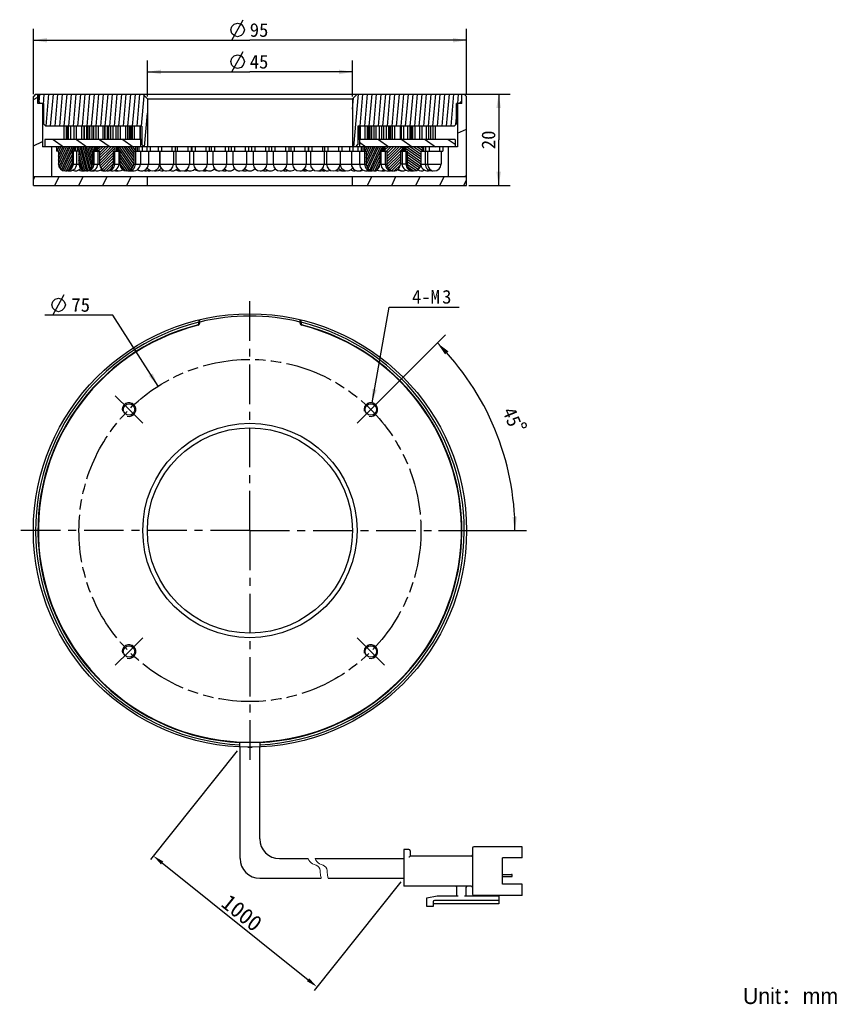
# Model space of a CAD drawing. Header units: millimetres. Extents: x 69 to 250, y 18 to 234.
import ezdxf
from ezdxf.enums import TextEntityAlignment as Align

# ---------------------------------------------------------------- set-up
doc = ezdxf.new("R2010")
doc.units = ezdxf.units.MM
doc.header["$LTSCALE"] = 23.1
doc.header["$PDMODE"] = 3
doc.header["$PDSIZE"] = 8
doc.linetypes.add('CENTER', pattern=[0.6, 0.375, -0.075, 0.075, -0.075])
doc.linetypes.add('PHANTOM', pattern=[0.8, 0.45, -0.05, 0.1, -0.05, 0.1, -0.05])
doc.layers.get('0').update_dxf_attribs({"linetype": 'CONTINUOUS'})
doc.layers.get('Defpoints').update_dxf_attribs({"linetype": 'CONTINUOUS', "lineweight": 18})
for name, color, linetype in [('00_COMPONENTS', 7, 'CONTINUOUS'), ('03_ALL_AXES', 7, 'CONTINUOUS'), ('07_ALL_HOLES', 7, 'CONTINUOUS'), ('51__DRAFT_DIMS', 7, 'CONTINUOUS')]:
    doc.layers.add(name, color=color, linetype=linetype)
for name, color, linetype, lineweight in [('标注', 3, 'CONTINUOUS', 25), ('粗实线', 7, 'CONTINUOUS', 30), ('细实线', 7, 'CONTINUOUS', 15)]:
    doc.layers.add(name, color=color, linetype=linetype, lineweight=lineweight)
doc.styles.get("Standard").update_dxf_attribs({"font": 'simfang.ttf'})
doc.dimstyles.new('CST Standard', dxfattribs={"dimtxt": 3.5, "dimasz": 2.5, "dimexe": 1, "dimexo": 1, "dimgap": 0.6, "dimtad": 1, "dimtoh": 1, "dimdsep": 46, "dimtxsty": 'STANDARD', "dimcen": -2.5, "dimdle": 5, "dimadec": 1, "dimazin": 2, "dimtfac": 1, "dimtofl": 0, "dimtmove": 0, "dimatfit": 0, "dimfxl": 1, "dimtolj": 1, "dimarcsym": 0})
doc.dimstyles.new('DIMSTYLE_1', dxfattribs={"dimtxt": 3, "dimasz": 3, "dimexe": 2.5, "dimexo": 0.5, "dimgap": 3, "dimtad": 1, "dimdec": 1, "dimdsep": 46, "dimtxsty": 'STANDARD', "dimblk": '_FILLED', "dimblk1": '_FILLED', "dimblk2": '_FILLED', "dimcen": 0.09, "dimclrt": 3, "dimazin": 2, "dimtp": 0.5, "dimtm": 0.5, "dimtfac": 1, "dimtdec": -1, "dimtofl": 0, "dimtmove": 0, "dimatfit": 3, "dimldrblk": '_FILLED', "dimfxl": 1, "dimtolj": 1, "dimarcsym": 0})
doc.dimstyles.new('DIMSTYLE_2', dxfattribs={"dimtxt": 3, "dimasz": 3, "dimexe": 2.5, "dimexo": 0.5, "dimtad": 1, "dimdsep": 46, "dimtxsty": 'STANDARD', "dimblk": '_FILLED', "dimblk1": '_FILLED', "dimblk2": '_FILLED', "dimcen": 0.09, "dimclrt": 3, "dimazin": 2, "dimtp": 0.1, "dimtm": 0.1, "dimtfac": 1, "dimtofl": 0, "dimtmove": 0, "dimatfit": 1, "dimldrblk": '_FILLED', "dimfxl": 1, "dimtolj": 1, "dimarcsym": 0})
doc.dimstyles.new('DIMSTYLE_3', dxfattribs={"dimtxt": 3, "dimasz": 3, "dimexe": 2.5, "dimexo": 0.5, "dimgap": 0.75, "dimtad": 1, "dimdsep": 46, "dimtxsty": 'STANDARD', "dimblk": '_FILLED', "dimblk1": '_FILLED', "dimblk2": '_FILLED', "dimcen": 0.09, "dimclrt": 3, "dimazin": 2, "dimtp": 0.3, "dimtm": 0.3, "dimtfac": 1, "dimtofl": 0, "dimtmove": 0, "dimatfit": 3, "dimldrblk": '_FILLED', "dimfxl": 1, "dimtolj": 1, "dimarcsym": 0})
doc.dimstyles.new('DIMSTYLE_4', dxfattribs={"dimtxt": 3, "dimasz": 3, "dimexe": 2.5, "dimexo": 0.5, "dimgap": 0.75, "dimtad": 1, "dimdsep": 46, "dimtxsty": 'STANDARD', "dimblk": '_FILLED', "dimblk1": '_FILLED', "dimblk2": '_FILLED', "dimcen": 0.09, "dimclrt": 3, "dimazin": 2, "dimtp": 0.2, "dimtm": 0.2, "dimtfac": 1, "dimtofl": 0, "dimtmove": 0, "dimatfit": 3, "dimldrblk": '_FILLED', "dimfxl": 1, "dimtolj": 1, "dimarcsym": 0})
doc.dimstyles.new('DIMSTYLE_5', dxfattribs={"dimtxt": 3, "dimasz": 3, "dimexe": 2.5, "dimexo": 0.5, "dimtad": 1, "dimdsep": 46, "dimtxsty": 'STANDARD', "dimblk": '_FILLED', "dimblk1": '_FILLED', "dimblk2": '_FILLED', "dimcen": 0.09, "dimazin": 2, "dimtp": 0.1, "dimtm": 0.1, "dimtfac": 1, "dimtofl": 0, "dimtmove": 0, "dimatfit": 1, "dimldrblk": '_FILLED', "dimfxl": 1, "dimtolj": 1, "dimarcsym": 0})
pattern_1 = [(45, (0, 0), (-0.30091085, 0.30091085), [])]
pattern_2 = [(245, (0, 0), (0.3367006, -0.1570061), [])]

# ---------------------------------------------------------------- blocks, each defined once
blk = doc.blocks.new('*D1')
at = {"layer": '51__DRAFT_DIMS', "color": 4}
for p, q in [((145.9, 148.67), (161.9, 164.67)), ((160.39, 121.8), (179.65, 121.8))]:
    blk.add_line(p, q, dxfattribs=at)
for start, end in [(22.5, 45), (0, 22.5)]:
    blk.add_arc((119.03, 121.8), 58.13, start, end, dxfattribs=at)
for points in [[(162.56, 161.07), (160.13, 162.9), (161.83, 160.38)], [(176.58, 124.79), (177.15, 121.8), (177.58, 124.81)]]:
    blk.add_solid(points, dxfattribs=at)
at = {"layer": '51__DRAFT_DIMS', "color": 3}
blk.add_text('45', height=3, rotation=-67.5, dxfattribs=at).set_placement((175.12, 146.12), align=Align.CENTER)
blk = doc.blocks.new('_FILLED')
at = {"color": 0, "linetype": 'ByBlock'}
blk.add_solid([(0, 0), (-1, 0.167), (-1, -0.167)], dxfattribs=at)
blk = doc.blocks.new('*D2')
at = {"layer": '51__DRAFT_DIMS', "color": 4}
for p, q in [((145.81, 149.79), (149.57, 170.78)), ((149.57, 170.78), (153.07, 170.78)), ((153.07, 170.78), (164.88, 170.78))]:
    blk.add_line(p, q, dxfattribs=at)
at = {"layer": '51__DRAFT_DIMS', "color": 4, "xscale": 3, "yscale": 3, "zscale": 3, "rotation": 259.8451930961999}
blk.add_blockref('_FILLED', (145.81, 149.79), dxfattribs=at)
at = {"layer": '51__DRAFT_DIMS', "color": 3}
for s, p in [('4-M', (154.57, 171.53)), ('3', (161.18, 171.53))]:
    blk.add_text(s, height=3, dxfattribs=at).set_placement(p)
blk = doc.blocks.new('*D3')
at = {"layer": '51__DRAFT_DIMS', "color": 4}
for p, q in [((71.53, 217.42), (71.53, 231.75)), ((166.53, 217.42), (166.53, 231.75)), ((71.53, 229.25), (119.03, 229.25)), ((166.53, 229.25), (119.03, 229.25))]:
    blk.add_line(p, q, dxfattribs=at)
at = {"layer": '51__DRAFT_DIMS', "color": 4, "xscale": 3, "yscale": 3, "zscale": 3, "rotation": 180}
blk.add_blockref('_FILLED', (71.53, 229.25), dxfattribs=at)
at = {"layer": '51__DRAFT_DIMS', "color": 4, "xscale": 3, "yscale": 3, "zscale": 3}
blk.add_blockref('_FILLED', (166.53, 229.25), dxfattribs=at)
at = {"layer": '51__DRAFT_DIMS', "color": 3}
blk.add_text('95', height=3, dxfattribs=at).set_placement((121.03, 230), align=Align.CENTER)
blk = doc.blocks.new('*D4')
at = {"layer": '51__DRAFT_DIMS', "color": 4}
for p, q in [((96.53, 216.92), (96.53, 224.8)), ((141.53, 216.92), (141.53, 224.8)), ((96.53, 222.3), (119.03, 222.3)), ((141.53, 222.3), (119.03, 222.3))]:
    blk.add_line(p, q, dxfattribs=at)
at = {"layer": '51__DRAFT_DIMS', "color": 4, "xscale": 3, "yscale": 3, "zscale": 3, "rotation": 180}
blk.add_blockref('_FILLED', (96.53, 222.3), dxfattribs=at)
at = {"layer": '51__DRAFT_DIMS', "color": 4, "xscale": 3, "yscale": 3, "zscale": 3}
blk.add_blockref('_FILLED', (141.53, 222.3), dxfattribs=at)
at = {"layer": '51__DRAFT_DIMS', "color": 3}
blk.add_text('45', height=3, dxfattribs=at).set_placement((121.03, 223.05), align=Align.CENTER)
blk = doc.blocks.new('*D5')
at = {"layer": '51__DRAFT_DIMS', "color": 4}
for p, q in [((165.93, 217.42), (176.08, 217.42)), ((173.58, 217.42), (173.58, 207.42)), ((173.58, 197.42), (173.58, 207.42)), ((167.03, 197.42), (176.08, 197.42))]:
    blk.add_line(p, q, dxfattribs=at)
at = {"layer": '51__DRAFT_DIMS', "color": 4, "xscale": 3, "yscale": 3, "zscale": 3}
for p, rotation in [((173.58, 217.42), 90), ((173.58, 197.42), 270)]:
    blk.add_blockref('_FILLED', p, dxfattribs=dict(at, rotation=rotation))
at = {"layer": '51__DRAFT_DIMS', "color": 3}
blk.add_text('20', height=3, rotation=90, dxfattribs=at).set_placement((172.83, 207.42), align=Align.CENTER)
blk = doc.blocks.new('*D6')
at = {"color": 1}
for p, q in [((85.46, 169), (74.05, 169)), ((88.96, 169), (85.46, 169)), ((98.88, 153.43), (88.96, 169))]:
    blk.add_line(p, q, dxfattribs=at)
at = {"color": 1, "xscale": 3, "yscale": 3, "zscale": 3, "rotation": 302.4980158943}
blk.add_blockref('_FILLED', (98.88, 153.43), dxfattribs=at)
at = {"color": 1}
blk.add_text('75', height=3, dxfattribs=at).set_placement((83.96, 169.75), align=Align.RIGHT)
blk = doc.blocks.new('*D9')
at = {"layer": 'Defpoints', "color": 0}
for p in [(116.86, 74.3), (152.76, 45.58), (133.73, 21.79)]:
    blk.add_point(p, dxfattribs=at)
at = {"layer": '标注', "color": 0, "linetype": 'Continuous', "lineweight": -2, "ltscale": 3}
for p, q in [((116.24, 73.52), (97.21, 49.73)), ((152.14, 44.8), (133.1, 21.01))]:
    blk.add_line(p, q, dxfattribs=at)
at = {"layer": '标注', "color": 9, "linetype": 'Continuous', "lineweight": -2, "ltscale": 3}
blk.add_line((99.78, 48.94), (131.78, 23.35), dxfattribs=at)
at = {"layer": '标注', "color": 9}
for points in [[(100.04, 49.27), (99.52, 48.62), (97.83, 50.51)], [(131.52, 23.02), (132.04, 23.67), (133.73, 21.79)]]:
    blk.add_solid(points, dxfattribs=at)
at = {"layer": '标注', "color": 7, "insert": (117.26, 38), "char_height": 3.5, "attachment_point": 5, "rotation": 321.3402}
blk.add_mtext('\\A1;1000{}{{\\H0.7x;}{}}', dxfattribs=at)

msp = doc.modelspace()

# ---------------------------------------------------------------- hatches: boundary and pattern name
h = msp.add_hatch()
h.set_pattern_fill('DEFAULT__10', color=4, scale=9.211155, angle=205, style=0, pattern_type=0)
h.set_pattern_definition([(205, (0, 0), (3.8928, -8.34814), [])])
edge = h.paths.add_edge_path()
edge.add_line((164.5282, 205.9166), (162.5282, 205.9166))
edge.add_line((164.5282, 215.4166), (164.5282, 205.9166))
edge.add_line((165.5282, 215.4166), (164.5282, 215.4166))
edge.add_line((165.5282, 215.4166), (165.5282, 217.4166))
edge.add_line((166.0282, 217.4166), (165.5282, 217.4166))
edge.add_line((166.0282, 217.4166), (166.5282, 216.9166))
edge.add_line((166.5282, 216.9166), (166.5282, 199.4166))
edge.add_line((166.5282, 199.4166), (162.5282, 199.4166))
edge.add_line((162.5282, 205.9166), (162.5282, 199.4166))
edge = h.paths.add_edge_path()
edge.add_line((75.5282, 205.9166), (73.5282, 205.9166))
edge.add_line((75.5282, 205.9166), (75.5282, 199.4166))
edge.add_line((75.5282, 199.4166), (71.5282, 199.4166))
edge.add_line((71.5282, 216.9166), (71.5282, 199.4166))
edge.add_line((72.0282, 217.4166), (71.5282, 216.9166))
edge.add_line((72.5282, 217.4166), (72.0282, 217.4166))
edge.add_line((72.5282, 215.4166), (72.5282, 217.4166))
edge.add_line((73.5282, 215.4166), (72.5282, 215.4166))
edge.add_line((73.5282, 215.4166), (73.5282, 205.9166))
h = msp.add_hatch()
h.set_pattern_fill('A', color=4, scale=0.994515, angle=85, style=0, pattern_type=0)
h.set_pattern_definition([(85, (0, 0), (-0.9907307, 0.0866777), [])])
edge = h.paths.add_edge_path()
edge.add_line((95.5282, 217.4166), (72.6282, 217.4166))
edge.add_line((96.5282, 216.4166), (95.5282, 217.4166))
edge.add_line((96.5282, 216.4166), (96.5282, 205.9166))
edge.add_line((96.5282, 205.9166), (95.8282, 205.9166))
edge.add_line((95.8282, 205.9166), (95.3282, 206.4166))
edge.add_line((95.3282, 210.4166), (95.3282, 206.4166))
edge.add_line((95.3282, 210.4166), (74.2282, 210.4166))
edge.add_line((74.2282, 210.4166), (73.7282, 210.9166))
edge.add_line((73.7282, 215.4166), (73.7282, 210.9166))
edge.add_line((73.7282, 215.4166), (73.1284, 215.4166))
edge.add_line((73.1284, 215.4166), (72.6282, 215.9168))
edge.add_line((72.6282, 217.4166), (72.6282, 215.9168))
edge = h.paths.add_edge_path()
edge.add_line((165.4282, 217.4166), (142.5282, 217.4166))
edge.add_line((165.4282, 217.4166), (165.4282, 215.9165))
edge.add_line((164.9284, 215.4166), (165.4282, 215.9165))
edge.add_line((164.9284, 215.4166), (164.3282, 215.4166))
edge.add_line((164.3282, 210.9166), (164.3282, 215.4166))
edge.add_line((163.8282, 210.4166), (164.3282, 210.9166))
edge.add_line((163.8282, 210.4166), (142.7282, 210.4166))
edge.add_line((142.7282, 210.4166), (142.7282, 206.4166))
edge.add_line((142.2282, 205.9166), (142.7282, 206.4166))
edge.add_line((142.2282, 205.9166), (141.5282, 205.9166))
edge.add_line((141.5282, 216.4166), (141.5282, 205.9166))
edge.add_line((141.5282, 216.4166), (142.5282, 217.4166))
h = msp.add_hatch()
h.set_pattern_fill('DEFAULT__9', color=4, scale=2.92458, angle=325, style=0, pattern_type=0)
h.set_pattern_definition([(325, (0, 0), (1.67747, 2.395675), [])])
edge = h.paths.add_edge_path()
edge.add_line((164.0282, 207.5166), (143.0282, 207.5166))
edge.add_line((164.0282, 207.5166), (164.0282, 205.9166))
edge.add_line((164.0282, 205.9166), (143.0282, 205.9166))
edge.add_line((143.0282, 207.5166), (143.0282, 205.9166))
edge = h.paths.add_edge_path()
edge.add_line((95.0282, 207.5166), (74.0282, 207.5166))
edge.add_line((95.0282, 207.5166), (95.0282, 205.9166))
edge.add_line((95.0282, 205.9166), (74.0282, 205.9166))
edge.add_line((74.0282, 207.5166), (74.0282, 205.9166))
h = msp.add_hatch()
h.set_pattern_fill('DEFAULT__5', color=4, scale=0.371508, angle=245, style=0, pattern_type=0)
h.set_pattern_definition(pattern_2)
edge = h.paths.add_edge_path()
edge.add_line((77.0282, 204.9166), (77.0282, 202.1166))
edge.add_line((77.0282, 204.9166), (76.6282, 204.9166))
edge.add_line((76.6282, 205.9166), (76.6282, 204.9166))
edge.add_line((80.4282, 205.9166), (76.6282, 205.9166))
edge.add_line((80.4282, 205.9166), (80.4282, 204.9166))
edge.add_line((80.4282, 204.9166), (80.0282, 204.9166))
edge.add_line((80.0282, 204.9166), (80.0282, 202.1166))
edge.add_arc((78.5282, 202.1166), 1.5, 270, 0)
edge.add_arc((78.5282, 202.1166), 1.5, 180, 270)
h = msp.add_hatch()
h.set_pattern_fill('DEFAULT__4', color=4, scale=0.332342, angle=285, style=0, pattern_type=0)
h.set_pattern_definition([(285, (0, 0), (0.3210174, 0.08601635), [])])
edge = h.paths.add_edge_path()
edge.add_line((81.5282, 204.9166), (81.5282, 202.1166))
edge.add_line((81.5282, 204.9166), (81.1282, 204.9166))
edge.add_line((81.1282, 205.9166), (81.1282, 204.9166))
edge.add_line((84.9282, 205.9166), (81.1282, 205.9166))
edge.add_line((84.9282, 205.9166), (84.9282, 204.9166))
edge.add_line((84.9282, 204.9166), (84.5282, 204.9166))
edge.add_line((84.5282, 204.9166), (84.5282, 202.1166))
edge.add_arc((83.0282, 202.1166), 1.5, 270, 0)
edge.add_arc((83.0282, 202.1166), 1.5, 180, 270)
h = msp.add_hatch()
h.set_pattern_fill('DEFAULT__3', color=4, scale=0.425552, angle=45, style=0, pattern_type=0)
h.set_pattern_definition(pattern_1)
edge = h.paths.add_edge_path()
edge.add_line((86.0282, 204.9166), (86.0282, 202.1166))
edge.add_line((86.0282, 204.9166), (85.6282, 204.9166))
edge.add_line((85.6282, 205.9166), (85.6282, 204.9166))
edge.add_line((89.4282, 205.9166), (85.6282, 205.9166))
edge.add_line((89.4282, 205.9166), (89.4282, 204.9166))
edge.add_line((89.4282, 204.9166), (89.0282, 204.9166))
edge.add_line((89.0282, 204.9166), (89.0282, 202.1166))
edge.add_arc((87.5282, 202.1166), 1.5, 270, 0)
edge.add_arc((87.5282, 202.1166), 1.5, 180, 270)
h = msp.add_hatch()
h.set_pattern_fill('DEFAULT__2', color=4, scale=0.402896, angle=125, style=0, pattern_type=0)
h.set_pattern_definition([(125, (0, 0), (-0.3300332, -0.2310917), [])])
edge = h.paths.add_edge_path()
edge.add_line((90.5282, 204.9166), (90.5282, 202.1166))
edge.add_line((90.5282, 204.9166), (90.1282, 204.9166))
edge.add_line((90.1282, 205.9166), (90.1282, 204.9166))
edge.add_line((93.9282, 205.9166), (90.1282, 205.9166))
edge.add_line((93.9282, 205.9166), (93.9282, 204.9166))
edge.add_line((93.9282, 204.9166), (93.5282, 204.9166))
edge.add_line((93.5282, 204.9166), (93.5282, 202.1166))
edge.add_arc((92.0282, 202.1166), 1.5, 270, 0)
edge.add_arc((92.0282, 202.1166), 1.5, 180, 270)
h = msp.add_hatch()
h.set_pattern_fill('DEFAULT__8', color=4, scale=0.371508, angle=245, style=0, pattern_type=0)
h.set_pattern_definition(pattern_2)
edge = h.paths.add_edge_path()
edge.add_line((144.5282, 204.9166), (144.5282, 202.1166))
edge.add_line((144.5282, 204.9166), (144.1282, 204.9166))
edge.add_line((144.1282, 205.9166), (144.1282, 204.9166))
edge.add_line((147.9282, 205.9166), (144.1282, 205.9166))
edge.add_line((147.9282, 205.9166), (147.9282, 204.9166))
edge.add_line((147.9282, 204.9166), (147.5282, 204.9166))
edge.add_line((147.5282, 204.9166), (147.5282, 202.1166))
edge.add_arc((146.0282, 202.1166), 1.5, 270, 0)
edge.add_arc((146.0282, 202.1166), 1.5, 180, 270)
h = msp.add_hatch()
h.set_pattern_fill('DEFAULT__6', color=4, scale=0.425552, angle=45, style=0, pattern_type=0)
h.set_pattern_definition(pattern_1)
edge = h.paths.add_edge_path()
edge.add_line((149.0282, 204.9166), (149.0282, 202.1166))
edge.add_line((149.0282, 204.9166), (148.6282, 204.9166))
edge.add_line((148.6282, 205.9166), (148.6282, 204.9166))
edge.add_line((152.4282, 205.9166), (148.6282, 205.9166))
edge.add_line((152.4282, 205.9166), (152.4282, 204.9166))
edge.add_line((152.4282, 204.9166), (152.0282, 204.9166))
edge.add_line((152.0282, 204.9166), (152.0282, 202.1166))
edge.add_arc((150.5282, 202.1166), 1.5, 270, 0)
edge.add_arc((150.5282, 202.1166), 1.5, 180, 270)
h = msp.add_hatch()
h.set_pattern_fill('DEFAULT__7', color=4, scale=0.438788, angle=325, style=0, pattern_type=0)
h.set_pattern_definition([(325, (0, 0), (0.2516784, 0.359434), [])])
edge = h.paths.add_edge_path()
edge.add_line((153.5282, 204.9166), (153.5282, 202.1166))
edge.add_line((153.5282, 204.9166), (153.1282, 204.9166))
edge.add_line((153.1282, 205.9166), (153.1282, 204.9166))
edge.add_line((156.9282, 205.9166), (153.1282, 205.9166))
edge.add_line((156.9282, 205.9166), (156.9282, 204.9166))
edge.add_line((156.9282, 204.9166), (156.5282, 204.9166))
edge.add_line((156.5282, 204.9166), (156.5282, 202.1166))
edge.add_arc((155.0282, 202.1166), 1.5, 270, 0)
edge.add_arc((155.0282, 202.1166), 1.5, 180, 270)
h = msp.add_hatch()
h.set_pattern_fill('DEFAULT__1', color=4, scale=4.783525, angle=245, style=0, pattern_type=0)
h.set_pattern_definition([(245, (0, 0), (4.33535, -2.021605), [])])
edge = h.paths.add_edge_path()
edge.add_line((71.5282, 197.4166), (96.5282, 197.4166))
edge.add_line((71.5282, 197.4166), (71.5282, 199.4166))
edge.add_line((71.5282, 199.4166), (96.5282, 199.4166))
edge.add_line((96.5282, 197.4166), (96.5282, 199.4166))
edge = h.paths.add_edge_path()
edge.add_line((141.5282, 197.4166), (166.5282, 197.4166))
edge.add_line((141.5282, 197.4166), (141.5282, 199.4166))
edge.add_line((141.5282, 199.4166), (166.5282, 199.4166))
edge.add_line((166.5282, 197.4166), (166.5282, 199.4166))

# ---------------------------------------------------------------- linework, layer by layer
at = {"color": 1}
msp.add_line((75.8025, 169.0029), (78.3025, 173.5029), dxfattribs=at)
msp.add_line((118.5502, 74.2995), (119.5063, 74.2995))
msp.add_lwpolyline([(75.5525, 171.2529), (75.8025, 172.0029), (76.3025, 172.5029), (77.0525, 172.7529), (77.8025, 172.5029), (78.3025, 172.0029), (78.5525, 171.2529), (78.3025, 170.5029), (77.8025, 170.0029), (77.0525, 169.7529), (76.3025, 170.0029), (75.8025, 170.5029), (75.5525, 171.2529)], dxfattribs=at)
at = {"layer": '00_COMPONENTS', "color": 7}
for p, q in [((72.0282, 217.4166), (71.5282, 216.9166)), ((71.5282, 197.4166), (71.5282, 216.9166)), ((72.0282, 217.4166), (166.0282, 217.4166)), ((72.5282, 215.4166), (72.5282, 217.4166)), ((72.6282, 217.4166), (72.6282, 215.9168)), ((73.1284, 215.4166), (72.6282, 215.9168)), ((96.5282, 216.4166), (95.5282, 217.4166)), ((96.5282, 216.4166), (96.5282, 205.9166)), ((96.5282, 216.4166), (141.5282, 216.4166)), ((141.5282, 216.4166), (142.5282, 217.4166)), ((141.5282, 216.4166), (141.5282, 205.9166)), ((164.9284, 215.4166), (165.4282, 215.9165)), ((165.4282, 217.4166), (165.4282, 215.9165)), ((165.5282, 215.4166), (165.5282, 217.4166)), ((166.0282, 217.4166), (166.5282, 216.9166)), ((166.5282, 197.4166), (166.5282, 216.9166)), ((73.7282, 215.4166), (72.5282, 215.4166)), ((73.5282, 215.4166), (73.5282, 205.9166)), ((73.7282, 215.4166), (73.7282, 210.9166)), ((165.5282, 215.4166), (164.3282, 215.4166)), ((164.3282, 210.9166), (164.3282, 215.4166)), ((164.5282, 215.4166), (164.5282, 205.9166)), ((74.2282, 210.4166), (73.7282, 210.9166)), ((95.3282, 210.4166), (74.2282, 210.4166)), ((78.2782, 207.5166), (78.2782, 210.4166)), ((78.7782, 207.5166), (78.7782, 210.4166)), ((79.024, 207.5166), (79.024, 210.4166)), ((79.2585, 207.5166), (79.2585, 210.4166)), ((79.7585, 207.5166), (79.7585, 210.4166)), ((80.4726, 207.5166), (80.4726, 210.4166)), ((80.9726, 207.5166), (80.9726, 210.4166)), ((82.1518, 207.5166), (82.1518, 210.4166)), ((82.6518, 207.5166), (82.6518, 210.4166)), ((82.7782, 207.5166), (82.7782, 210.4166)), ((83.2782, 207.5166), (83.2782, 210.4166)), ((83.5621, 207.5166), (83.5621, 210.4166)), ((83.9092, 207.5166), (83.9092, 210.4166)), ((84.4092, 207.5166), (84.4092, 210.4166)), ((84.7755, 207.5166), (84.7755, 210.4166)), ((85.3063, 207.5166), (85.3063, 210.4166)), ((85.8063, 207.5166), (85.8063, 210.4166)), ((86.818, 207.5166), (86.818, 210.4166)), ((87.2312, 207.5166), (87.2312, 210.4166)), ((87.2782, 207.5166), (87.2782, 210.4166)), ((87.7782, 207.5166), (87.7782, 210.4166)), ((88.0989, 207.5166), (88.0989, 210.4166)), ((88.5542, 207.5166), (88.5542, 210.4166)), ((89.0542, 207.5166), (89.0542, 210.4166)), ((89.6536, 207.5166), (89.6536, 210.4166)), ((90.1248, 207.5166), (90.1248, 210.4166)), ((90.6248, 207.5166), (90.6248, 210.4166)), ((91.7782, 207.5166), (91.7782, 210.4166)), ((92.2782, 207.5166), (92.2782, 210.4166)), ((92.6465, 207.5166), (92.6465, 210.4166)), ((92.7788, 207.5166), (92.7788, 210.4166)), ((93.0354, 207.5166), (93.0354, 210.4166)), ((93.2412, 207.5166), (93.2412, 210.4166)), ((93.7412, 207.5166), (93.7412, 210.4166)), ((94.9721, 207.5166), (94.9721, 210.4166)), ((95.0324, 207.5166), (95.0324, 210.4166)), ((95.3282, 210.4166), (95.3282, 206.4166)), ((163.8282, 210.4166), (142.7282, 210.4166)), ((142.7282, 210.4166), (142.7282, 206.4166)), ((143.024, 207.5166), (143.024, 210.4166)), ((143.0843, 207.5166), (143.0843, 210.4166)), ((143.2638, 207.5166), (143.2638, 210.4166)), ((144.3153, 207.5166), (144.3153, 210.4166)), ((144.8153, 207.5166), (144.8153, 210.4166)), ((145.0211, 207.5166), (145.0211, 210.4166)), ((145.2777, 207.5166), (145.2777, 210.4166)), ((145.41, 207.5166), (145.41, 210.4166)), ((145.7782, 207.5166), (145.7782, 210.4166)), ((146.2782, 207.5166), (146.2782, 210.4166)), ((146.7081, 207.5166), (146.7081, 210.4166)), ((147.4316, 207.5166), (147.4316, 210.4166)), ((147.9316, 207.5166), (147.9316, 210.4166)), ((148.4028, 207.5166), (148.4028, 210.4166)), ((149.0023, 207.5166), (149.0023, 210.4166)), ((149.5023, 207.5166), (149.5023, 210.4166)), ((149.8196, 207.5166), (149.8196, 210.4166)), ((149.9576, 207.5166), (149.9576, 210.4166)), ((150.2782, 207.5166), (150.2782, 210.4166)), ((150.7782, 207.5166), (150.7782, 210.4166)), ((150.8253, 207.5166), (150.8253, 210.4166)), ((152.0602, 207.5166), (152.0602, 210.4166)), ((152.2502, 207.5166), (152.2502, 210.4166)), ((152.7502, 207.5166), (152.7502, 210.4166)), ((153.6472, 207.5166), (153.6472, 210.4166)), ((154.1472, 207.5166), (154.1472, 210.4166)), ((154.3969, 207.5166), (154.3969, 210.4166)), ((154.4944, 207.5166), (154.4944, 210.4166)), ((154.7782, 207.5166), (154.7782, 210.4166)), ((155.2782, 207.5166), (155.2782, 210.4166)), ((156.3012, 207.5166), (156.3012, 210.4166)), ((156.8012, 207.5166), (156.8012, 210.4166)), ((157.7501, 207.5166), (157.7501, 210.4166)), ((158.2501, 207.5166), (158.2501, 210.4166)), ((158.7259, 207.5166), (158.7259, 210.4166)), ((159.2167, 207.5166), (159.2167, 210.4166)), ((159.7167, 207.5166), (159.7167, 210.4166)), ((163.8282, 210.4166), (164.3282, 210.9166)), ((74.0282, 207.5166), (74.0282, 205.9166)), ((95.3282, 207.5166), (74.0282, 207.5166)), ((95.0282, 207.5166), (95.0282, 205.9166)), ((164.0282, 207.5166), (142.7282, 207.5166)), ((143.0282, 207.5166), (143.0282, 205.9166)), ((164.0282, 207.5166), (164.0282, 205.9166)), ((78.5282, 205.9166), (73.5282, 205.9166)), ((75.5282, 205.9166), (75.5282, 199.4166)), ((76.6282, 205.9166), (76.6282, 204.9166)), ((80.4282, 205.9166), (80.4282, 204.9166)), ((80.674, 205.9166), (80.674, 204.9166)), ((81.1282, 205.9166), (81.1282, 204.9166)), ((84.9282, 205.9166), (84.9282, 204.9166)), ((85.2121, 205.9166), (85.2121, 204.9166)), ((85.3254, 205.9166), (85.3254, 204.9166)), ((85.6282, 205.9166), (85.6282, 204.9166)), ((89.4282, 205.9166), (89.4282, 204.9166)), ((89.7489, 205.9166), (89.7489, 204.9166)), ((89.9704, 205.9166), (89.9704, 204.9166)), ((90.1282, 205.9166), (90.1282, 204.9166)), ((93.9282, 205.9166), (93.9282, 204.9166)), ((94.2965, 205.9166), (94.2965, 204.9166)), ((94.6574, 205.9166), (94.6574, 204.9166)), ((95.8282, 205.9166), (95.3282, 206.4166)), ((95.3912, 205.9166), (95.3912, 204.9166)), ((96.4486, 205.9166), (96.4486, 204.9166)), ((97.1824, 205.9166), (97.1824, 204.9166)), ((98.8876, 205.9166), (98.8876, 204.9166)), ((99.6214, 205.9166), (99.6214, 204.9166)), ((101.9078, 205.9166), (101.9078, 204.9166)), ((102.6416, 205.9166), (102.6416, 204.9166)), ((103.0944, 205.9166), (103.0944, 204.9166)), ((105.4268, 205.9166), (105.4268, 204.9166)), ((106.1606, 205.9166), (106.1606, 204.9166)), ((106.2825, 205.9166), (106.2825, 204.9166)), ((107.0163, 205.9166), (107.0163, 204.9166)), ((109.3487, 205.9166), (109.3487, 204.9166)), ((110.0825, 205.9166), (110.0825, 204.9166)), ((110.5001, 205.9166), (110.5001, 204.9166)), ((111.2339, 205.9166), (111.2339, 204.9166)), ((113.5663, 205.9166), (113.5663, 204.9166)), ((114.3001, 205.9166), (114.3001, 204.9166)), ((114.8986, 205.9166), (114.8986, 204.9166)), ((115.6324, 205.9166), (115.6324, 204.9166)), ((117.9648, 205.9166), (117.9648, 204.9166)), ((118.6986, 205.9166), (118.6986, 204.9166)), ((119.3579, 205.9166), (119.3579, 204.9166)), ((120.0917, 205.9166), (120.0917, 204.9166)), ((122.4241, 205.9166), (122.4241, 204.9166)), ((123.1579, 205.9166), (123.1579, 204.9166)), ((123.7563, 205.9166), (123.7563, 204.9166)), ((124.4902, 205.9166), (124.4902, 204.9166)), ((126.8225, 205.9166), (126.8225, 204.9166)), ((127.5563, 205.9166), (127.5563, 204.9166)), ((127.974, 205.9166), (127.974, 204.9166)), ((128.7078, 205.9166), (128.7078, 204.9166)), ((131.0402, 205.9166), (131.0402, 204.9166)), ((131.774, 205.9166), (131.774, 204.9166)), ((131.8958, 205.9166), (131.8958, 204.9166)), ((132.6296, 205.9166), (132.6296, 204.9166)), ((134.962, 205.9166), (134.962, 204.9166)), ((135.4148, 205.9166), (135.4148, 204.9166)), ((136.1486, 205.9166), (136.1486, 204.9166)), ((138.435, 205.9166), (138.435, 204.9166)), ((139.1688, 205.9166), (139.1688, 204.9166)), ((140.874, 205.9166), (140.874, 204.9166)), ((141.6078, 205.9166), (141.6078, 204.9166)), ((142.2282, 205.9166), (142.7282, 206.4166)), ((142.6653, 205.9166), (142.6653, 204.9166)), ((143.3991, 205.9166), (143.3991, 204.9166)), ((143.76, 205.9166), (143.76, 204.9166)), ((144.1282, 205.9166), (144.1282, 204.9166)), ((147.9282, 205.9166), (147.9282, 204.9166)), ((148.0861, 205.9166), (148.0861, 204.9166)), ((148.3076, 205.9166), (148.3076, 204.9166)), ((148.6282, 205.9166), (148.6282, 204.9166)), ((164.5282, 205.9166), (150.5282, 205.9166)), ((152.4282, 205.9166), (152.4282, 204.9166)), ((152.731, 205.9166), (152.731, 204.9166)), ((152.8444, 205.9166), (152.8444, 204.9166)), ((153.1282, 205.9166), (153.1282, 204.9166)), ((156.9282, 205.9166), (156.9282, 204.9166)), ((157.0759, 205.9166), (157.0759, 204.9166)), ((157.5667, 205.9166), (157.5667, 204.9166)), ((158.3005, 205.9166), (158.3005, 204.9166)), ((160.6329, 205.9166), (160.6329, 204.9166)), ((161.3667, 205.9166), (161.3667, 204.9166)), ((162.5282, 205.9166), (162.5282, 199.4166)), ((77.0282, 204.9166), (76.6282, 204.9166)), ((77.0282, 204.9166), (77.0282, 202.1166)), ((80.0282, 204.9166), (80.0282, 202.1166)), ((80.674, 204.9166), (80.0282, 204.9166)), ((80.274, 204.9166), (80.274, 202.1166)), ((81.5282, 204.9166), (80.6747, 204.9166)), ((81.0085, 204.9166), (81.0085, 202.1166)), ((81.5282, 204.9166), (81.5282, 202.1166)), ((84.5282, 204.9166), (84.5282, 202.1166)), ((84.5282, 204.9166), (86.0282, 204.9166)), ((84.8121, 204.9166), (84.8121, 202.1166)), ((85.6592, 204.9166), (85.6592, 202.1166)), ((86.0282, 204.9166), (86.0282, 202.1166)), ((89.0282, 204.9166), (89.0282, 202.1166)), ((89.0282, 204.9166), (90.5282, 204.9166)), ((89.3489, 204.9166), (89.3489, 202.1166)), ((90.3042, 204.9166), (90.3042, 202.1166)), ((90.5282, 204.9166), (90.5282, 202.1166)), ((93.5282, 204.9166), (93.5282, 202.1166)), ((93.5282, 204.9166), (144.5282, 204.9166)), ((93.8965, 204.9166), (93.8965, 202.1166)), ((94.9912, 204.9166), (94.9912, 202.1166)), ((96.7824, 204.9166), (96.7824, 202.1166)), ((99.2214, 204.9166), (99.2214, 202.1166)), ((99.2416, 204.9166), (99.2416, 202.1166)), ((102.2416, 204.9166), (102.2416, 202.1166)), ((102.7606, 204.9166), (102.7606, 202.1166)), ((105.7606, 204.9166), (105.7606, 202.1166)), ((106.6825, 204.9166), (106.6825, 202.1166)), ((109.6825, 204.9166), (109.6825, 202.1166)), ((110.9001, 204.9166), (110.9001, 202.1166)), ((113.9001, 204.9166), (113.9001, 202.1166)), ((115.2986, 204.9166), (115.2986, 202.1166)), ((118.2986, 204.9166), (118.2986, 202.1166)), ((119.7579, 204.9166), (119.7579, 202.1166)), ((122.7579, 204.9166), (122.7579, 202.1166)), ((124.1563, 204.9166), (124.1563, 202.1166)), ((127.1563, 204.9166), (127.1563, 202.1166)), ((128.374, 204.9166), (128.374, 202.1166)), ((131.374, 204.9166), (131.374, 202.1166)), ((132.2958, 204.9166), (132.2958, 202.1166)), ((135.2958, 204.9166), (135.2958, 202.1166)), ((135.8148, 204.9166), (135.8148, 202.1166)), ((138.8148, 204.9166), (138.8148, 202.1166)), ((138.835, 204.9166), (138.835, 202.1166)), ((141.274, 204.9166), (141.274, 202.1166)), ((143.0653, 204.9166), (143.0653, 202.1166)), ((144.16, 204.9166), (144.16, 202.1166)), ((144.5282, 204.9166), (144.5282, 202.1166)), ((147.5282, 204.9166), (149.0282, 204.9166)), ((147.5282, 204.9166), (147.5282, 202.1166)), ((147.7523, 204.9166), (147.7523, 202.1166)), ((148.7076, 204.9166), (148.7076, 202.1166)), ((149.0282, 204.9166), (149.0282, 202.1166)), ((152.0282, 204.9166), (153.5282, 204.9166)), ((152.0282, 204.9166), (152.0282, 202.1166)), ((152.3972, 204.9166), (152.3972, 202.1166)), ((153.2444, 204.9166), (153.2444, 202.1166)), ((153.5282, 204.9166), (153.5282, 202.1166)), ((156.5282, 204.9166), (161.3667, 204.9166)), ((156.5282, 204.9166), (156.5282, 202.1166)), ((157.4759, 204.9166), (157.4759, 202.1166)), ((157.9667, 204.9166), (157.9667, 202.1166)), ((160.9667, 204.9166), (160.9667, 202.1166)), ((71.5282, 199.4166), (166.5282, 199.4166)), ((96.5282, 197.4166), (96.5282, 199.4166)), ((141.5282, 197.4166), (141.5282, 199.4166)), ((71.5282, 197.4166), (166.5282, 197.4166)), ((107.8282, 167.9602), (107.8282, 167.32)), ((108.0282, 167.2678), (108.0282, 168.0083)), ((130.0282, 167.2678), (130.0282, 168.0083)), ((130.2282, 167.32), (130.2282, 167.9602)), ((116.7782, 74.3529), (116.7782, 75.4571)), ((121.2782, 74.3529), (121.2782, 75.4571))]:
    msp.add_line(p, q, dxfattribs=at)
at = {"layer": '00_COMPONENTS', "color": 4}
for p, q in [((150.5282, 205.9166), (78.5282, 205.9166)), ((80.0282, 202.1166), (81.5282, 202.1166)), ((84.5282, 202.1166), (86.0282, 202.1166)), ((89.0282, 202.1166), (90.5282, 202.1166)), ((93.5282, 202.1166), (144.5282, 202.1166)), ((147.5282, 202.1166), (149.0282, 202.1166)), ((153.5282, 202.1166), (152.0282, 202.1166)), ((156.5282, 202.1166), (160.9667, 202.1166))]:
    msp.add_line(p, q, dxfattribs=at)
at = {"layer": '00_COMPONENTS', "color": 7}
for centre, radius in [((119.0282, 121.7995), 47.5), ((92.5117, 148.316), 1.25), ((145.5447, 148.316), 1.25), ((119.0282, 121.7995), 23.5), ((119.0282, 121.7995), 22.5), ((92.5117, 95.283), 1.25), ((145.5447, 95.283), 1.25)]:
    msp.add_circle(centre, radius, dxfattribs=at)
for centre, radius, start, end in [((78.5282, 202.1166), 1.5, 180, 360), ((78.774, 202.1166), 1.5, 265.291857, 360), ((79.5085, 202.1166), 1.5, 255.824419, 360), ((80.7226, 202.1166), 1.5, 246.120465, 320.229959), ((83.0282, 202.1166), 1.5, 180, 360), ((82.4018, 202.1166), 1.5, 235.952977, 282.059456), ((83.3121, 202.1166), 1.5, 264.562024, 360), ((84.1592, 202.1166), 1.5, 253.595833, 360), ((84.5255, 202.1166), 1.5, 262.986247, 290.097056), ((85.5563, 202.1166), 1.5, 242.234333, 311.114899), ((87.5282, 202.1166), 1.5, 180, 360), ((87.068, 202.1166), 1.5, 239.736011, 277.919017), ((87.4812, 202.1166), 1.5, 230.084006, 270), ((87.8489, 202.1166), 1.5, 263.857297, 360), ((88.8042, 202.1166), 1.5, 251.422947, 360), ((89.9036, 202.1166), 1.5, 248.492273, 279.039752), ((90.3748, 202.1166), 1.5, 238.415084, 303.44831), ((92.0282, 202.1166), 1.5, 180, 360), ((92.3965, 202.1166), 1.5, 262.94721, 360), ((92.5288, 202.1166), 1.5, 267.472424, 288.719401), ((93.4912, 202.1166), 1.5, 248.589433, 360), ((95.2221, 202.1166), 1.5, 234.744604, 271.152683), ((95.2824, 202.1166), 1.5, 233.338033, 360), ((96.081, 202.1166), 1.5, 254.557057, 303.152512), ((97.7214, 202.1166), 1.5, 215.580088, 360), ((98.4001, 202.1166), 1.5, 256.923478, 321.335885), ((99.7385, 202.1166), 1.5, 243.502974, 289.539226), ((100.7416, 202.1166), 1.5, 180, 360), ((100.7411, 202.1166), 1.5, 250.470806, 270), ((101.9981, 202.1166), 1.5, 245.229764, 318.978619), ((104.2606, 202.1166), 1.5, 180, 360), ((103.7002, 202.1166), 1.5, 235.416702, 280.770606), ((104.8274, 202.1166), 1.5, 259.106028, 291.833113), ((105.9427, 202.1166), 1.5, 235.885491, 318.323832), ((108.1825, 202.1166), 1.5, 180, 360), ((107.9036, 202.1166), 1.5, 229.166468, 275.335141), ((109.0861, 202.1166), 1.5, 252.463943, 290.853507), ((110.1537, 202.1166), 1.5, 228.904638, 318.515505), ((112.4001, 202.1166), 1.5, 180, 360), ((112.2825, 202.1166), 1.5, 224.772405, 272.247628), ((113.4654, 202.1166), 1.5, 249.193717, 291.106623), ((114.5453, 202.1166), 1.5, 224.330939, 318.711108), ((116.7986, 202.1166), 1.5, 180, 360), ((116.7678, 202.1166), 1.5, 222.174326, 270.588882), ((117.9123, 202.1166), 1.5, 248.198881, 291.847558), ((119.0282, 202.1166), 1.5, 221.967922, 318.032078), ((121.2579, 202.1166), 1.5, 180, 360), ((121.2887, 202.1166), 1.5, 269.411118, 317.825674), ((122.3727, 202.1166), 1.5, 248.809044, 292.310073), ((123.5112, 202.1166), 1.5, 221.288892, 315.669061), ((125.6563, 202.1166), 1.5, 180, 360), ((125.774, 202.1166), 1.5, 267.752372, 315.227595), ((126.7925, 202.1166), 1.5, 250.151064, 291.731309), ((127.9028, 202.1166), 1.5, 221.484495, 311.095362), ((129.874, 202.1166), 1.5, 180, 360), ((130.1528, 202.1166), 1.5, 264.664859, 310.833532), ((131.1181, 202.1166), 1.5, 251.223908, 289.389532), ((132.1138, 202.1166), 1.5, 221.676168, 304.114509), ((133.7958, 202.1166), 1.5, 180, 360), ((134.3563, 202.1166), 1.5, 259.229394, 304.583298), ((135.2969, 202.1166), 1.5, 251.719486, 284.711133), ((136.0584, 202.1166), 1.5, 221.021381, 294.770236), ((137.3148, 202.1166), 1.5, 180, 360), ((138.318, 202.1166), 1.5, 250.460774, 296.497026), ((139.6564, 202.1166), 1.5, 218.664115, 283.076522), ((139.2782, 202.1166), 1.5, 251.324575, 277.242623), ((140.335, 202.1166), 1.5, 180, 324.419912), ((141.9755, 202.1166), 1.5, 236.847488, 285.442943), ((142.774, 202.1166), 1.5, 180, 306.661967), ((142.8343, 202.1166), 1.5, 268.847317, 305.255396), ((143.0138, 202.1166), 1.5, 266.571147, 301.156643), ((144.5653, 202.1166), 1.5, 180, 291.410567), ((145.66, 202.1166), 1.5, 180, 277.05279), ((146.0282, 202.1166), 1.5, 180, 360), ((145.5277, 202.1166), 1.5, 251.280599, 272.527576), ((146.4581, 202.1166), 1.5, 261.757152, 294.076574), ((147.6816, 202.1166), 1.5, 236.55169, 301.584916), ((149.2523, 202.1166), 1.5, 180, 288.577053), ((148.1528, 202.1166), 1.5, 260.960248, 291.507727), ((150.2076, 202.1166), 1.5, 180, 276.142703), ((150.5282, 202.1166), 1.5, 180, 360), ((150.5753, 202.1166), 1.5, 270, 309.915994), ((152.3102, 202.1166), 1.5, 234.651165, 273.63087), ((152.5002, 202.1166), 1.5, 228.885101, 297.765667), ((153.8972, 202.1166), 1.5, 180, 286.404167), ((154.7444, 202.1166), 1.5, 180, 275.437976), ((155.0282, 202.1166), 1.5, 180, 360), ((156.5512, 202.1166), 1.5, 239.48345, 298.889868), ((158.0001, 202.1166), 1.5, 187.702188, 288.988199), ((158.9759, 202.1166), 1.5, 180, 279.419381), ((159.4667, 202.1166), 1.5, 180, 360), ((89.9985, 202.1166), 1.5, 268.186138, 277.20731), ((92.7854, 202.1166), 1.5, 265.090904, 283.609343), ((93.2814, 202.1166), 1.5, 260.480422, 274.01041), ((96.8768, 202.1166), 1.5, 254.609747, 286.35416), ((145.2711, 202.1166), 1.5, 256.390657, 274.909096), ((149.5696, 202.1166), 1.5, 263.927538, 282.284203), ((154.6469, 202.1166), 1.5, 255.522765, 271.862062), ((119.0282, 121.7995), 47, 76.464809, 103.535191), ((119.0282, 121.7995), 47, 103.786107, 267.256067), ((119.0282, 121.7995), 46.5, 104.414569, 267.226541), ((119.0282, 121.7995), 46.4, 104.193805, 75.806195), ((107.3282, 167.32), 0.5, 284.414569, 360), ((107.5282, 167.2678), 0.5, 284.193805, 360), ((119.0282, 121.7995), 47, 272.743933, 76.213893), ((119.0282, 121.7995), 46.5, 272.773459, 75.585431), ((130.5282, 167.2678), 0.5, 180, 255.806195), ((130.7282, 167.32), 0.5, 180, 255.585431)]:
    msp.add_arc(centre, radius, start, end, dxfattribs=at)
at = {"layer": '00_COMPONENTS', "color": 4}
for centre in [(92.5117, 148.316), (145.5447, 148.316), (92.5117, 95.283), (145.5447, 95.283)]:
    msp.add_arc(centre, 1.5, 255, 195, dxfattribs=at)
at = {"layer": '03_ALL_AXES', "color": 1, "linetype": 'CENTER'}
for q in [(119.0282, 172.2995), (68.5282, 121.7995), (119.0282, 71.2995), (169.5282, 121.7995)]:
    msp.add_line((119.0282, 121.7995), q, dxfattribs=at)
at = {"layer": '07_ALL_HOLES', "color": 1, "linetype": 'CENTER'}
for p, q in [((92.5117, 148.316), (89.5065, 151.3212)), ((145.5447, 148.316), (148.5499, 151.3212)), ((92.5117, 148.316), (95.5169, 145.3108)), ((145.5447, 148.316), (142.5395, 145.3108)), ((92.5117, 95.283), (95.5169, 98.2882)), ((145.5447, 95.283), (142.5395, 98.2882)), ((92.5117, 95.283), (89.5065, 92.2778)), ((145.5447, 95.283), (148.5499, 92.2778))]:
    msp.add_line(p, q, dxfattribs=at)
at = {"layer": '07_ALL_HOLES', "color": 1, "linetype": 'PHANTOM'}
msp.add_circle((119.0282, 121.7995), 37.5, dxfattribs=at)
at = {"layer": '51__DRAFT_DIMS', "color": 3}
for p, q in [((115.0751, 229.2533), (117.5751, 233.7533)), ((115.0751, 222.305), (117.5751, 226.805))]:
    msp.add_line(p, q, dxfattribs=at)
for points in [[(114.8251, 231.5033), (115.0751, 232.2533), (115.5751, 232.7533), (116.3251, 233.0033), (117.0751, 232.7533), (117.5751, 232.2533), (117.8251, 231.5033), (117.5751, 230.7533), (117.0751, 230.2533), (116.3251, 230.0033), (115.5751, 230.2533), (115.0751, 230.7533), (114.8251, 231.5033)], [(114.8251, 224.5549), (115.0751, 225.305), (115.5751, 225.8049), (116.3251, 226.055), (117.0751, 225.8049), (117.5751, 225.305), (117.8251, 224.5549), (117.5751, 223.8049), (117.0751, 223.305), (116.3251, 223.0549), (115.5751, 223.305), (115.0751, 223.8049), (114.8251, 224.5549)], [(179.1953, 145.4193), (178.7334, 145.228), (178.5981, 144.9013), (178.7894, 144.4394), (179.1161, 144.3041), (179.578, 144.4954), (179.7133, 144.8221), (179.522, 145.284), (179.1953, 145.4193)]]:
    msp.add_lwpolyline(points, dxfattribs=at)
at = {"layer": '51__DRAFT_DIMS', "color": 4}
msp.add_arc((145.5447, 148.316), 1.5, 61.410244, 90, dxfattribs=at)
at = {"layer": '粗实线', "ltscale": 3}
for p, q in [((116.865, 49.8881), (116.865, 74.2995)), ((121.1729, 54.196), (121.1729, 74.2995)), ((125.4808, 49.8881), (131.8277, 49.8881)), ((133.3521, 49.8881), (152.7641, 49.8881)), ((121.1729, 45.5802), (134.6767, 45.5802)), ((136.2011, 45.5802), (152.7641, 45.5802))]:
    msp.add_line(p, q, dxfattribs=at)
at = {"layer": '粗实线'}
for p, q in [((152.7641, 51.8985), (152.7641, 43.857)), ((153.9129, 51.8985), (152.7641, 51.8985)), ((167.8418, 52.1856), (167.8418, 42.1339)), ((178.7551, 52.4728), (168.129, 52.4728)), ((178.7551, 50.0317), (178.7551, 52.4728)), ((154.2001, 51.6113), (154.2001, 50.4625)), ((167.5546, 50.4625), (154.2001, 50.4625)), ((178.7551, 50.0317), (174.4472, 50.0317)), ((174.4472, 44.2878), (174.4472, 50.0317)), ((174.4472, 46.4427), (176.4289, 46.4427)), ((174.4472, 45.9392), (176.4289, 45.9392)), ((176.5725, 46.0828), (176.5725, 46.2991)), ((167.5546, 43.857), (152.7641, 43.857)), ((164.3955, 41.7031), (164.3955, 43.5698)), ((166.4058, 43.5698), (166.4058, 41.7031)), ((178.7551, 44.2878), (174.4472, 44.2878)), ((178.7551, 41.8467), (178.7551, 44.2878)), ((157.79, 41.2723), (160.0876, 41.7031)), ((157.79, 39.4055), (157.79, 41.2723)), ((160.0876, 41.7031), (164.6827, 41.7031)), ((166.1186, 41.7031), (173.5857, 41.7031)), ((178.7551, 41.8467), (168.129, 41.8467)), ((171.8625, 41.7031), (171.8625, 41.8467)), ((173.5857, 41.8467), (173.5857, 39.9799)), ((159.226, 39.4055), (157.79, 39.4055)), ((159.226, 40.4107), (159.226, 39.4055)), ((173.5857, 39.9799), (159.226, 39.9799)), ((173.5857, 40.6979), (159.5132, 40.6979))]:
    msp.add_line(p, q, dxfattribs=at)
at = {"layer": '粗实线', "ltscale": 3}
for centre in [(125.4808, 54.196), (121.1729, 49.8881)]:
    msp.add_arc(centre, 4.3079, 180, 270, dxfattribs=at)
at = {"layer": '粗实线'}
for centre, radius, start, end in [((153.9129, 51.6113), 0.2872, 0, 90), ((168.129, 52.1856), 0.2872, 90, 180), ((167.5546, 50.7497), 0.2872, 270, 0), ((176.4289, 46.2991), 0.1436, 0, 90), ((176.4289, 46.0828), 0.1436, 270, 0), ((164.1083, 43.5698), 0.2872, 0, 90), ((166.693, 43.5698), 0.2872, 90, 180), ((167.5546, 43.5698), 0.2872, 0, 90), ((168.129, 42.1339), 0.2872, 180, 270), ((159.5132, 40.4107), 0.2872, 90, 180)]:
    msp.add_arc(centre, radius, start, end, dxfattribs=at)
msp.add_open_spline([(154.2001, 50.4625), (154.1963, 50.4587), (154.1829, 50.4452), (154.156, 50.4184), (154.1171, 50.3795), (154.0706, 50.333), (154.0195, 50.2819), (153.9665, 50.2289), (153.9307, 50.1931), (153.9129, 50.1753)], degree=3, knots=[0, 0, 0, 0, 132.44496021, 469.29186831, 937.59263349, 1489.92739949, 2093.19286428, 2719.61557646, 3341.62114333, 3341.62114333, 3341.62114333, 3341.62114333], dxfattribs=at)
at = {"layer": '细实线', "ltscale": 3}
for points, knots in [([(131.8277, 49.8881), (132.0005, 49.4109), (132.5842, 48.6467), (134.5354, 48.2604), (134.3943, 46.664), (134.5904, 45.8382), (134.6767, 45.5802)], [0, 0, 0, 0, 610.83119015, 1204.5829362, 1830.46368675, 2133.90260583, 2133.90260583, 2133.90260583, 2133.90260583]), ([(133.3521, 49.8881), (133.5249, 49.4109), (134.1086, 48.6467), (136.0598, 48.2604), (135.9187, 46.664), (136.1148, 45.8382), (136.2011, 45.5802)], [0, 0, 0, 0, 609.2601643, 1201.48481194, 1825.75582997, 2128.41432004, 2128.41432004, 2128.41432004, 2128.41432004])]:
    msp.add_open_spline(points, degree=3, knots=knots, dxfattribs=at)

# ---------------------------------------------------------------- texts
at = {"insert": (227.146, 21.5263), "char_height": 3.5, "width": 66.074441, "attachment_point": 1}
msp.add_mtext('{\\fFZLanTingHei-R-GBK|b0|i0|c134|p2;Unit：mm}', dxfattribs=at)

# ---------------------------------------------------------------- dimensions: what is measured, and where the dimension line sits
at = {"color": 1}
dim = msp.add_diameter_dim_2p(p1=(98.8806, 153.4274), p2=(139.1759, 90.1717), text='%%c<>', dimstyle='DIMSTYLE_5', override={"dimtih": 1, "dimtoh": 1, "dimpost": '<>'}, dxfattribs=at)
dim.commit()
dim.dimension.update_dxf_attribs({"geometry": '*D6', "text_midpoint": (81.7556, 171.2529), "dimtype": 163})
at = {"layer": '51__DRAFT_DIMS', "color": 4}
for base, p1, p2, picture, middle in [((166.5282, 229.2533), (71.5282, 216.9166), (166.5282, 216.9166), '*D3', (121.0282, 229.2533)), ((141.5282, 222.305), (96.5282, 216.4166), (141.5282, 216.4166), '*D4', (121.0282, 222.305))]:
    dim = msp.add_linear_dim(base=base, p1=p1, p2=p2, text='%%c<>', dimstyle='DIMSTYLE_3', dxfattribs=at)
    dim.commit()
    dim.dimension.update_dxf_attribs({"geometry": picture, "text_midpoint": middle, "dimtype": 160})
dim = msp.add_linear_dim(base=(173.5833, 197.4166), p1=(165.4282, 217.4166), p2=(166.5282, 197.4166), angle=270, dimstyle='DIMSTYLE_4', dxfattribs=at)
dim.commit()
dim.dimension.update_dxf_attribs({"geometry": '*D5', "text_midpoint": (173.5833, 207.3903), "dimtype": 160})
dim = msp.add_diameter_dim_2p(p1=(145.8092, 149.7925), p2=(145.2803, 146.8395), text='4-M<>', dimstyle='DIMSTYLE_2', override={"dimtih": 1, "dimtoh": 1, "dimpost": '<>'}, dxfattribs=at)
dim.commit()
dim.dimension.update_dxf_attribs({"geometry": '*D2', "text_midpoint": (158.974, 173.0266), "dimtype": 163})
dim = msp.add_angular_dim_2l(base=(172.7297, 144.0434), line1=((159.309, 121.7995), (159.8903, 121.7995)), line2=((145.1337, 147.905), (145.5447, 148.316)), dimstyle='DIMSTYLE_1', dxfattribs=at)
dim.commit()
dim.dimension.update_dxf_attribs({"geometry": '*D1', "text_midpoint": (172.3677, 144.898), "dimtype": 162})
at = {"layer": '标注', "color": 9, "ltscale": 3}
dim = msp.add_linear_dim(base=(133.7293, 21.7867), p1=(116.865, 74.2995), p2=(152.7641, 45.5802), angle=321.340192, text='1000{}{{\\H0.7x;}{}}', dimstyle='CST Standard', override={"dimlfac": 2, "dimclrd": 9, "dimclrt": 7}, dxfattribs=at)
dim.commit()
dim.dimension.update_dxf_attribs({"geometry": '*D9', "text_midpoint": (117.2603, 37.997)})

doc.saveas('drawing.dxf')
